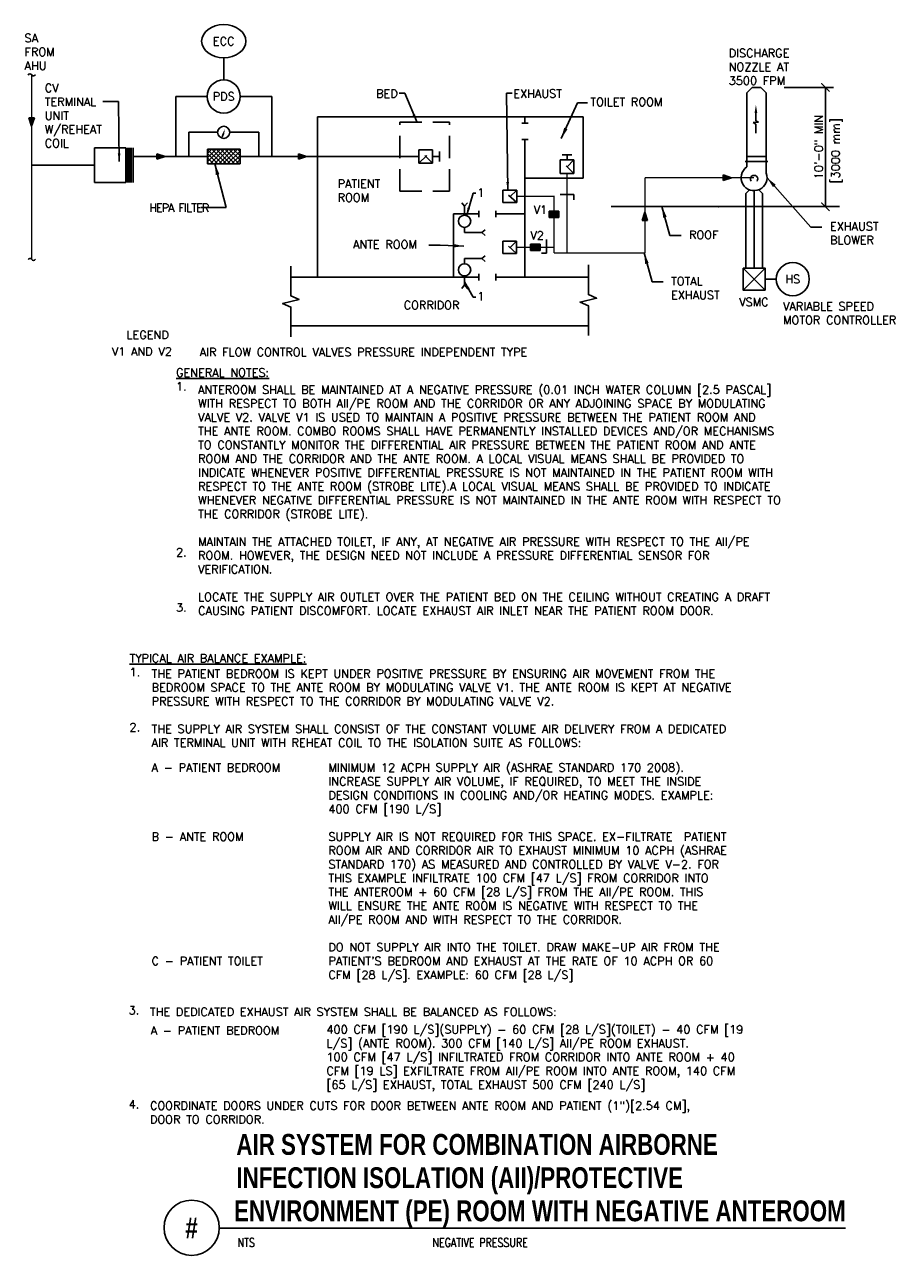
# Model space of a CAD drawing. Header units: inches. Extents: x -1 to 8.9, y -7.2 to 6.7.
import ezdxf
from ezdxf.enums import TextEntityAlignment as Align

# ---------------------------------------------------------------- set-up
doc = ezdxf.new("R2010")
doc.units = ezdxf.units.IN
doc.header["$MEASUREMENT"] = 0
doc.header["$PDSIZE"] = -1
doc.linetypes.add('HIDDEN', pattern=[0.375, 0.25, -0.125])
doc.linetypes.add('HIDDEN2', pattern=[0.1875, 0.125, -0.0625])
doc.layers.get('Defpoints').update_dxf_attribs({"color": 2})
for name, color, linetype in [('M-DETL-DIMS', 2, 'Continuous'), ('M-DETL-HEVY', 5, 'Continuous'), ('M-DETL-MEDM', 4, 'Continuous'), ('M-DETL-PATT', 8, 'Continuous'), ('M-DETL-TEXT', 2, 'Continuous'), ('M-DETL-THIN', 2, 'Continuous')]:
    doc.layers.add(name, color=color, linetype=linetype)
doc.styles.add('BOLD', font='bold.shx', dxfattribs={"width": 0.9})
doc.styles.add('Romans', font='romans.shx')
doc.dimstyles.new('VA-Dims', dxfattribs={"dimtxt": 0.09375, "dimasz": 0.09375, "dimexe": 0.09375, "dimexo": 0.03125, "dimgap": 0.02, "dimtad": 1, "dimdec": 5, "dimzin": 0, "dimdsep": 46, "dimlunit": 4, "dimtxsty": 'Romans', "dimblk": 'ARCHTICK', "dimcen": 0.09375, "dimclrd": 256, "dimclre": 256, "dimclrt": 256, "dimadec": 0, "dimazin": 0, "dimtfac": 1, "dimtdec": 5, "dimtofl": 0, "dimtmove": 0, "dimatfit": 3, "dimfxl": 1, "dimfrac": 2, "dimtolj": 1, "dimtzin": 0, "dimlwd": -1, "dimlwe": -1, "dimarcsym": 0})
doc.dimstyles.new('VA-Lead', dxfattribs={"dimtxt": 0.09375, "dimasz": 0.125, "dimexe": 0.125, "dimexo": 0.03125, "dimgap": 0.02, "dimtad": 1, "dimdec": 5, "dimzin": 0, "dimdsep": 46, "dimlunit": 4, "dimtxsty": 'Romans', "dimcen": 0.125, "dimclrd": 256, "dimclre": 256, "dimclrt": 256, "dimadec": 0, "dimazin": 0, "dimtfac": 1, "dimtdec": 5, "dimtofl": 0, "dimtmove": 0, "dimatfit": 3, "dimfxl": 1, "dimfrac": 2, "dimtolj": 1, "dimtzin": 0, "dimlwd": -1, "dimlwe": -1, "dimarcsym": 0})

# ---------------------------------------------------------------- blocks, each defined once
blk = doc.blocks.new('_ArchTick')
at = {"color": 0, "linetype": 'ByBlock', "const_width": 0.15}
blk.add_lwpolyline([(-0.5, -0.5), (0.5, 0.5)], dxfattribs=at)
blk = doc.blocks.new('*D4')
at = {"layer": 'Defpoints', "color": 0}
for p in [(7.542, 6.001), (8.039, 6.001), (7.542, 4.652)]:
    blk.add_point(p, dxfattribs=at)
at = {"layer": 'M-DETL-DIMS'}
for p, q in [((7.573, 6.001), (8.132, 6.001)), ((8.039, 4.652), (8.039, 6.001)), ((7.573, 4.652), (8.132, 4.652))]:
    blk.add_line(p, q, dxfattribs=at)
at = {"layer": 'M-DETL-DIMS', "xscale": 0.09375, "yscale": 0.09375, "zscale": 0.09375}
for p, rotation in [((8.039, 6.001), 90), ((8.039, 4.652), 270)]:
    blk.add_blockref('_ArchTick', p, dxfattribs=dict(at, rotation=rotation))
at = {"layer": 'M-DETL-DIMS', "insert": (7.963, 5.327), "char_height": 0.09375, "attachment_point": 5, "rotation": 90, "style": 'Romans'}
blk.add_mtext('\\A1;10\'-0" MIN', dxfattribs=at)

msp = doc.modelspace()

# ---------------------------------------------------------------- hatches: boundary and pattern name
at = {"layer": 'M-DETL-MEDM'}
h = msp.add_hatch(color=256, dxfattribs=at)
h.paths.add_polyline_path([(-0.911783, 5.655607), (-0.943033, 5.655607), (-0.943033, 5.561857)])
h.paths.add_polyline_path([(-0.943033, 5.561857), (-0.943033, 5.655607), (-0.974283, 5.655607)])
h = msp.add_hatch(color=256, dxfattribs=at)
h.paths.add_polyline_path([(0.473326, 5.250167), (0.473326, 5.218917), (0.567076, 5.218917)])
h.paths.add_polyline_path([(0.567076, 5.218917), (0.473326, 5.218917), (0.473326, 5.187667)])
h = msp.add_hatch(color=256, dxfattribs=at)
h.paths.add_polyline_path([(2.075283, 5.250167), (2.075283, 5.218917), (2.169033, 5.218917)])
h.paths.add_polyline_path([(2.169033, 5.218917), (2.075283, 5.218917), (2.075283, 5.187667)])
h = msp.add_hatch(color=256, dxfattribs=at)
h.paths.add_polyline_path([(6.883408, 5.010326), (6.883408, 4.979076), (6.977158, 4.979076)])
h.paths.add_polyline_path([(6.977158, 4.979076), (6.883408, 4.979076), (6.883408, 4.947826)])
h = msp.add_hatch(color=256, dxfattribs=at)
h.paths.add_polyline_path([(5.965223, 4.496593), (5.996473, 4.496593), (5.996473, 4.590343)])
h.paths.add_polyline_path([(5.996473, 4.590343), (5.996473, 4.496593), (6.027723, 4.496593)])

# ---------------------------------------------------------------- linework, layer by layer
at = {"layer": 'M-DETL-HEVY', "linetype": 'Continuous'}
for p, q in [((7.149462, 5.940274), (7.209959, 6.000772)), ((7.209959, 6.000772), (7.308964, 6.000772)), ((7.369462, 5.940274), (7.308964, 6.000772)), ((7.149462, 5.217409), (7.149462, 5.940274)), ((7.369462, 5.217409), (7.369462, 5.940274)), ((1.048658, 5.301417), (1.415324, 5.301417)), ((1.048658, 5.301417), (1.048658, 5.136417)), ((1.415324, 5.301417), (1.415324, 5.136417)), ((7.131129, 5.162409), (7.387795, 5.162409)), ((7.149462, 5.217409), (7.369462, 5.217409)), ((7.149462, 5.100339), (7.149462, 5.217409)), ((7.369462, 5.030113), (7.369462, 5.217409)), ((1.048658, 5.136417), (1.415324, 5.136417))]:
    msp.add_line(p, q, dxfattribs=at)
at = {"layer": 'M-DETL-HEVY'}
for p, q in [((2.292614, 5.669168), (5.299281, 5.669168)), ((2.292614, 5.669168), (2.292614, 3.854168)), ((4.602614, 5.595834), (4.675948, 5.595834)), ((4.639281, 5.669168), (4.639281, 5.595834)), ((5.299281, 5.669168), (5.299281, 4.972501)), ((4.602614, 5.412501), (4.675948, 5.412501)), ((4.639281, 5.412501), (4.639281, 3.854168)), ((4.639281, 4.972501), (5.299281, 4.972501)), ((4.116976, 4.605834), (4.116976, 4.532501)), ((4.309281, 4.605834), (4.309281, 4.532501)), ((3.832614, 4.569168), (3.832614, 3.854168)), ((3.832614, 4.569168), (4.116976, 4.569168)), ((4.309281, 4.569168), (4.639281, 4.569168)), ((1.990446, 3.854168), (4.116976, 3.854168)), ((4.116976, 3.890834), (4.116976, 3.817501)), ((4.309281, 3.890834), (4.309281, 3.817501)), ((4.309281, 3.854168), (5.354281, 3.854168)), ((1.990446, 3.304168), (5.354281, 3.304168))]:
    msp.add_line(p, q, dxfattribs=at)
msp.add_lwpolyline([(0.121908, 4.925949), (-0.229654, 4.925949), (-0.229654, 5.316574), (0.121908, 5.316574)], close=True, dxfattribs=at)
at = {"layer": 'M-DETL-HEVY', "linetype": 'Continuous'}
msp.add_arc((7.231962, 4.979076), 0.146667, 124.2288667, 20.3641361, dxfattribs=at)
at = {"layer": 'M-DETL-MEDM'}
for p, q in [((1.23068, 6.08581), (1.23068, 6.33581)), ((0.687632, 5.89831), (0.687632, 5.218917)), ((0.687632, 5.89831), (1.04318, 5.89831)), ((1.41818, 5.89831), (1.773727, 5.89831)), ((1.773727, 5.89831), (1.773727, 5.218917)), ((-0.974283, 5.655607), (-0.911783, 5.655607)), ((-0.943033, 5.561857), (-0.974283, 5.655607)), ((-0.943033, 5.561857), (-0.911783, 5.655607)), ((0.834299, 5.492674), (0.834299, 5.218917)), ((0.834299, 5.492674), (1.16193, 5.492674)), ((1.29943, 5.492674), (1.62706, 5.492674)), ((1.62706, 5.492674), (1.62706, 5.218917)), ((0.121908, 5.316574), (0.121908, 5.121261)), ((0.121908, 5.121261), (0.121908, 5.316574)), ((0.142742, 5.316574), (0.142742, 4.925949)), ((0.153158, 5.316574), (0.153158, 4.925949)), ((0.163575, 5.316574), (0.163575, 4.925949)), ((0.173992, 5.316574), (0.173992, 4.925949)), ((0.184408, 5.316574), (0.184408, 4.925949)), ((0.205242, 5.316574), (0.205242, 4.925949)), ((0.205242, 4.925949), (0.205242, 5.316574)), ((3.5939, 5.295729), (3.439633, 5.295729)), ((3.439633, 5.295729), (3.439633, 5.142106)), ((3.5939, 5.295729), (3.5939, 5.142106)), ((0.473326, 5.187667), (0.473326, 5.250167)), ((0.567076, 5.218917), (0.473326, 5.250167)), ((0.567076, 5.218917), (0.473326, 5.187667)), ((2.075283, 5.187667), (2.075283, 5.250167)), ((2.169033, 5.218917), (2.075283, 5.250167)), ((2.169033, 5.218917), (2.075283, 5.187667)), ((3.671103, 5.163917), (3.671103, 5.273917)), ((5.038814, 5.179916), (5.193081, 5.179916)), ((5.038814, 5.179916), (5.038814, 5.026293)), ((5.060948, 5.239299), (5.170948, 5.239299)), ((5.115948, 5.239299), (5.115948, 5.179916)), ((5.193081, 5.179916), (5.193081, 5.026293)), ((3.5939, 5.142106), (3.439633, 5.142106)), ((5.038814, 5.026293), (5.193081, 5.026293)), ((6.883408, 4.947826), (6.883408, 5.010326)), ((6.977158, 4.979076), (6.883408, 5.010326)), ((6.977158, 4.979076), (6.883408, 4.947826)), ((4.390443, 4.838968), (4.546648, 4.838968)), ((4.390443, 4.838968), (4.390443, 4.698898)), ((4.546648, 4.838968), (4.546648, 4.698898)), ((5.038814, 4.789289), (5.193081, 4.789289)), ((5.193081, 4.789289), (5.193081, 4.729905)), ((7.138212, 4.801159), (7.174596, 4.837542)), ((7.138212, 3.957409), (7.138212, 4.801159)), ((7.231962, 3.957409), (7.231962, 4.832409)), ((7.325712, 4.801159), (7.289329, 4.837542)), ((7.325712, 3.957409), (7.325712, 4.801159)), ((3.956329, 4.657441), (3.924147, 4.695985)), ((3.956329, 4.657441), (3.98851, 4.695985)), ((3.956329, 4.657441), (3.956329, 4.555052)), ((4.390443, 4.698898), (4.546648, 4.698898)), ((5.996473, 4.590343), (5.965223, 4.496593)), ((6.027723, 4.496593), (5.965223, 4.496593)), ((5.996473, 4.590343), (6.027723, 4.496593)), ((3.956329, 4.417552), (3.956329, 4.358442)), ((4.14983, 4.358442), (3.956329, 4.358442)), ((4.14983, 4.358442), (4.188374, 4.390623)), ((4.14983, 4.358442), (4.188374, 4.326261)), ((4.389046, 4.261444), (4.545251, 4.261444)), ((4.389046, 4.261444), (4.389046, 4.121373)), ((4.545251, 4.261444), (4.545251, 4.121373)), ((4.884782, 4.27869), (4.884782, 4.124423)), ((4.14983, 4.064894), (3.956329, 4.064894)), ((3.956329, 4.005783), (3.956329, 4.064894)), ((4.14983, 4.064894), (4.188374, 4.097075)), ((4.14983, 4.064894), (4.188374, 4.032712)), ((4.389046, 4.121373), (4.545251, 4.121373)), ((4.884782, 4.124423), (4.825398, 4.124423)), ((7.106962, 3.707409), (7.356962, 3.957409)), ((7.106962, 3.957409), (7.356962, 3.707409)), ((3.956329, 3.765895), (3.924147, 3.72735)), ((3.956329, 3.765895), (3.956329, 3.868283)), ((3.956329, 3.765895), (3.98851, 3.72735)), ((7.481962, 3.832409), (7.356962, 3.832409))]:
    msp.add_line(p, q, dxfattribs=at)
at = {"layer": 'M-DETL-MEDM', "linetype": 'Continuous'}
for p, q in [((1.227492, 5.478668), (1.213431, 5.442438)), ((4.91394, 4.600655), (5.02394, 4.600655)), ((4.91394, 4.527321), (4.91394, 4.600655)), ((5.02394, 4.527321), (5.02394, 4.600655)), ((5.614623, 4.652409), (7.505696, 4.652409)), ((7.393828, 4.652409), (8.199554, 4.652409)), ((4.91394, 4.527321), (5.02394, 4.527321)), ((4.701064, 4.228075), (4.811064, 4.228075)), ((4.701064, 4.154742), (4.701064, 4.228075)), ((4.811064, 4.154742), (4.811064, 4.228075)), ((4.701064, 4.154742), (4.811064, 4.154742))]:
    msp.add_line(p, q, dxfattribs=at)
at = {"layer": 'M-DETL-MEDM', "linetype": 'HIDDEN2'}
for p, q in [((3.439633, 5.142106), (3.5939, 5.295729)), ((3.5939, 5.142106), (3.439633, 5.295729)), ((5.193081, 5.026293), (5.038814, 5.179916)), ((5.115948, 5.103104), (5.193081, 5.179916)), ((4.546648, 4.698898), (4.390443, 4.838968)), ((4.469515, 4.762156), (4.546648, 4.838968)), ((4.545251, 4.121373), (4.389046, 4.261444)), ((4.468118, 4.184632), (4.545251, 4.261444))]:
    msp.add_line(p, q, dxfattribs=at)
at = {"layer": 'M-DETL-MEDM', "const_width": 0.015625}
for points in [[(-0.943033, 6.13944), (-0.943033, 4.057456)], [(0.205242, 5.218917), (1.048658, 5.218917)], [(1.415324, 5.218917), (3.439633, 5.218917)], [(3.671103, 5.218917), (3.5939, 5.218917)], [(-0.229654, 5.121261), (-0.943033, 5.121261)], [(5.115948, 5.026293), (5.115948, 4.127059)], [(5.996473, 4.979076), (5.996473, 4.127059)], [(5.996473, 4.979076), (7.231823, 4.979076)], [(4.966852, 4.127059), (4.966852, 4.768933), (4.546648, 4.768933)], [(4.545251, 4.191408), (4.961999, 4.191408)], [(4.966852, 4.127059), (5.996473, 4.127059)]]:
    msp.add_lwpolyline(points, dxfattribs=at)
at = {"layer": 'M-DETL-MEDM'}
msp.add_lwpolyline([(7.106962, 3.957409), (7.106962, 3.707409), (7.356962, 3.707409), (7.356962, 3.957409)], close=True, dxfattribs=at)
for centre in [(1.23068, 5.89831), (7.669462, 3.832409)]:
    msp.add_circle(centre, 0.1875, dxfattribs=at)
at = {"layer": 'M-DETL-MEDM', "linetype": 'Continuous'}
for centre in [(1.23068, 5.492675), (3.956329, 4.486302), (3.956329, 3.937033)]:
    msp.add_circle(centre, 0.06875, dxfattribs=at)
at = {"layer": 'M-DETL-MEDM'}
for centre, start, end in [((-0.961913, 6.129361), 31.3764313, 154.615097), ((-0.921683, 6.153894), 211.3764313, 334.615097), ((-0.961913, 4.043113), 31.3764313, 154.615097), ((-0.921683, 4.067647), 211.3764313, 334.615097)]:
    msp.add_arc(centre, 0.02356, start, end, dxfattribs=at)
msp.add_ellipse((1.23068, 6.52331), major_axis=(-0.25, 0), ratio=0.75, start_param=-3.141592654, end_param=3.141592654, dxfattribs=at)
at = {"layer": 'M-DETL-MEDM', "linetype": 'Continuous'}
for points in [[(1.218852, 5.481731), (1.236132, 5.475605), (1.245866, 5.530507)], [(4.91394, 4.527321), (5.02394, 4.527321), (4.91394, 4.600655), (5.02394, 4.600655)], [(4.701064, 4.154742), (4.811064, 4.154742), (4.701064, 4.228075), (4.811064, 4.228075)]]:
    msp.add_solid(points, dxfattribs=at)
at = {"layer": 'M-DETL-MEDM'}
for points in [[(0.121908, 4.925606), (0.142742, 4.925606), (0.121908, 5.316574), (0.142742, 5.316574)], [(0.184408, 4.92376), (0.205242, 4.923619), (0.184408, 5.316574), (0.205242, 5.316574)]]:
    msp.add_solid(points, dxfattribs=at)
at = {"layer": 'M-DETL-PATT'}
for p, q in [((1.048659, 5.205699), (1.144377, 5.301417)), ((1.048659, 5.157086), (1.192992, 5.301417)), ((1.048659, 5.254313), (1.095764, 5.301417)), ((1.2122, 5.136417), (1.048659, 5.29996)), ((1.076605, 5.136417), (1.241605, 5.301417)), ((1.260813, 5.136417), (1.095813, 5.301417)), ((1.125218, 5.136417), (1.290218, 5.301417)), ((1.309428, 5.136417), (1.144428, 5.301417)), ((1.173832, 5.136417), (1.338832, 5.301417)), ((1.358041, 5.136417), (1.193041, 5.301417)), ((1.222445, 5.136417), (1.387445, 5.301417)), ((1.406655, 5.136417), (1.241655, 5.301417)), ((1.415326, 5.176361), (1.290268, 5.301417)), ((1.415326, 5.224974), (1.338881, 5.301417)), ((1.415326, 5.273587), (1.387496, 5.301417)), ((1.163587, 5.136417), (1.048659, 5.251346)), ((1.114973, 5.136417), (1.048659, 5.202733)), ((1.06636, 5.136417), (1.048659, 5.154118)), ((1.271059, 5.136417), (1.415326, 5.280685)), ((1.319673, 5.136417), (1.415326, 5.232071)), ((1.368286, 5.136417), (1.415326, 5.183457))]:
    msp.add_line(p, q, dxfattribs=at)
at = {"layer": 'M-DETL-TEXT'}
for p, q in [((7.252632, 5.711583), (7.252632, 5.623644)), ((7.283641, 5.607901), (7.222761, 5.602121)), ((7.222761, 5.602121), (7.252632, 5.584285)), ((7.252632, 5.623644), (7.283641, 5.607901)), ((7.252632, 5.584285), (7.252632, 5.484355)), ((1.180241, -6.90272), (8.265074, -6.90272))]:
    msp.add_line(p, q, dxfattribs=at)
for points in [[(4.404729, 4.299749, 0, 0.03125, 0), (4.341985, 4.369407, 0, 0, 0), (4.2706, 4.448659, 0, 0, -0.276680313), (4.225891, 4.676988, 0, 0, -0.276979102)], [(4.230704, 4.041634, 0, 0.03125, 0), (4.248259, 3.949542, 0, 0, 0), (4.268232, 3.844767, 0, 0, 0.276680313), (4.423081, 3.671115, 0, 0, 0.276979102)]]:
    msp.add_lwpolyline(points, format="xyseb", dxfattribs=at)
for points in [[(1.990446, 3.179168), (1.990446, 3.516176), (1.896745, 3.55817), (2.084147, 3.600165), (1.990446, 3.64216), (1.990446, 3.979168)], [(5.356515, 3.193847), (5.356515, 3.530855), (5.262814, 3.572849), (5.450216, 3.614844), (5.356515, 3.656839), (5.356515, 3.993847)]]:
    msp.add_lwpolyline(points, dxfattribs=at)
msp.add_circle((0.867741, -6.897799), 0.312539, dxfattribs=at)
msp.add_point((6.831655, 4.652409), dxfattribs=at)
msp.add_solid([(7.237355, 5.711583), (7.26791, 5.711583), (7.252632, 5.80325)], dxfattribs=at)
at = {"layer": 'M-DETL-THIN', "linetype": 'HIDDEN'}
for p, q in [((3.222505, 4.826076), (3.222505, 5.607326)), ((3.222505, 5.607326), (3.785005, 5.607326)), ((3.785005, 4.826076), (3.785005, 5.607326)), ((3.222505, 4.826076), (3.785005, 4.826076))]:
    msp.add_line(p, q, dxfattribs=at)
at = {"layer": 'M-DETL-THIN'}
msp.add_arc((7.231963, 4.96433), 0.04125, 323.1208083, 216.8791917, dxfattribs=at)

# ---------------------------------------------------------------- texts
at = {"layer": 'M-DETL-TEXT', "style": 'Romans'}
for s, p in [('ECC', (1.23068, 6.52331)), ('PDS', (1.23068, 5.89831)), ('HS', (7.669462, 3.832409))]:
    msp.add_text(s, height=0.09375, dxfattribs=at).set_placement(p, align=Align.MIDDLE_CENTER)
at = {"layer": 'M-DETL-TEXT', "width": 0.8}
for s, height, style, p in [('AIR SYSTEM FOR COMBINATION AIRBORNE', 0.23622047, 'BOLD', (1.373907, -6.073057)), ('INFECTION ISOLATION (AII)/PROTECTIVE', 0.23622047, 'BOLD', (1.373907, -6.449628)), (' ENVIRONMENT (PE) ROOM WITH NEGATIVE ANTEROOM', 0.23622047, 'BOLD', (1.277437, -6.824628)), ('NTS', 0.0984252, 'Romans', (1.387813, -7.114438)), ('NEGATIVE PRESSURE', 0.0984252, 'Romans', (3.592334, -7.114438))]:
    msp.add_text(s, height=height, dxfattribs=dict(at, style=style)).set_placement(p)
at = {"layer": 'M-DETL-TEXT', "style": 'BOLD', "width": 0.8}
msp.add_text('#', height=0.23622, dxfattribs=at).set_placement((0.867741, -6.897799), align=Align.MIDDLE)
at = {"layer": 'M-DETL-TEXT', "char_height": 0.09375, "style": 'Romans'}
for s, insert, width, attachment_point in [('SA \\PFROM \\PAHU', (-1.022552, 6.605518), 0.99107143, 1), ('DISCHARGE NOZZLE AT 3500 FPM', (6.944391, 6.435618), 0.89434115, 1), ('CV TERMINAL   UNIT W/REHEAT\\PCOIL', (-0.793992, 6.040576), 0.80357143, 1), ('BED', (2.954813, 5.977659), 0.80357143, 1), ('EXHAUST', (4.507385, 5.977659), 0.80357143, 1), ('TOILET ROOM', (5.379119, 5.882696), 0.91554679, 1), ('PATIENT \\PROOM', (2.519578, 4.958035), 0.99107143, 1), ('1', (4.100245, 4.858384), 0.67410714, 1), ('{\\T0.85;HEPA FILTER   }', (1.05452, 4.638789), 1.27360572, 6), ('V1', (4.737861, 4.663228), 0.125, 1), ('EXHAUST BLOWER', (8.090305, 4.476484), 0.58928571, 1), ('V2', (4.700118, 4.372933), 0.125, 1), ('ROOF', (6.495205, 4.379685), 0.34821429, 1), ('ANTE ROOM', (2.693731, 4.27134), 0.80357143, 1), ('TOTAL\\PEXHAUST', (6.292151, 3.856104), 0.34821429, 1), ('1', (4.100245, 3.685411), 0.67410714, 1), ('VSMC', (7.063568, 3.620589), 0.45, 1), ('CORRIDOR', (3.266856, 3.585142), 0.67410714, 1), ('VARIABLE SPEED\\PMOTOR CONTROLLER', (7.559706, 3.571968), 1.54240193, 1), ('LEGEND', (0.130997, 3.248779), 0.45, 1), ('V1 AND V2', (-0.035084, 3.060497), 1.42731379, 1), ('\\P\\PAIR FLOW CONTROL VALVES PRESSURE INDEPENDENT TYPE', (0.960203, 3.365814), 4.76052774, 1), ('{\\LGENERAL NOTES:\\P}1.\\P\\P\\P\\P\\P\\P\\P\\P\\P\\P\\P\\P2.\\P\\P\\P\\P3.', (0.691091, 2.821429), 3.10992316, 1), ('\\P\\PANTEROOM SHALL BE MAINTAINED AT A NEGATIVE PRESSURE (0.01 INCH WATER COLUMN [2.5 PASCAL] WITH RESPECT TO BOTH AII/PE ROOM AND THE CORRIDOR OR ANY ADJOINING SPACE BY MODULATING VALVE V2. VALVE V1 IS USED TO MAINTAIN A POSITIVE PRESSURE BETWEEN THE PATIENT ROOM AND THE ANTE ROOM. COMBO ROOMS SHALL HAVE PERMANENTLY INSTALLED DEVICES AND/OR MECHANISMS TO CONSTANTLY MONITOR THE DIFFERENTIAL AIR PRESSURE BETWEEN THE PATIENT ROOM AND ANTE ROOM AND THE CORRIDOR AND THE ANTE ROOM. A LOCAL VISUAL MEANS SHALL BE PROVIDED TO INDICATE WHENEVER POSITIVE DIFFERENTIAL PRESSURE IS NOT MAINTAINED IN THE PATIENT ROOM WITH RESPECT TO THE ANTE ROOM (STROBE LITE).A LOCAL VISUAL MEANS SHALL BE PROVIDED TO INDICATE WHENEVER NEGATIVE DIFFERENTIAL PRESSURE IS NOT MAINTAINED IN THE ANTE ROOM WITH RESPECT TO THE CORRIDOR (STROBE LITE).\\P\\PMAINTAIN THE ATTACHED TOILET, IF ANY, AT NEGATIVE AIR PRESSURE WITH RESPECT TO THE AII/PE ROOM. HOWEVER, THE DESIGN NEED NOT INCLUDE A PRESSURE DIFFERENTIAL SENSOR FOR VERIFICATION.\\P\\PLOCATE THE SUPPLY AIR OUTLET OVER THE PATIENT BED ON THE CEILING WITHOUT CREATING A DRAFT CAUSING PATIENT DISCOMFORT. LOCATE EXHAUST AIR INLET NEAR THE PATIENT ROOM DOOR. ', (0.941091, 2.941446), 7.1497472, 1), ('{\\LTYPICAL AIR BALANCE EXAMPLE:}\\P1.\\P\\P\\P\\P2.', (0.164795, -0.409044), 3.10992316, 1), ('\\P\\PTHE PATIENT BEDROOM IS KEPT UNDER POSITIVE PRESSURE BY ENSURING AIR MOVEMENT FROM THE BEDROOM SPACE TO THE ANTE ROOM BY MODULATING VALVE V1. THE ANTE ROOM IS KEPT AT NEGATIVE PRESSURE WITH RESPECT TO THE CORRIDOR BY MODULATING VALVE V2.\\P\\PTHE SUPPLY AIR SYSTEM SHALL CONSIST OF THE CONSTANT VOLUME AIR DELIVERY FROM A DEDICATED AIR TERMINAL UNIT WITH REHEAT COIL TO THE ISOLATION SUITE AS FOLLOWS:', (0.414795, -0.270695), 7.1497472, 1), ('A - PATIENT BEDROOM\\P\\P\\P\\P\\PB - ANTE ROOM \\P\\P\\P\\P\\P\\P\\P\\P\\PC - PATIENT TOILET ', (0.414795, -1.645695), 1.85607018, 1), ("MINIMUM 12 ACPH SUPPLY AIR (ASHRAE STANDARD 170 2008). INCREASE SUPPLY AIR VOLUME, IF REQUIRED, TO MEET THE INSIDE DESIGN CONDITIONS IN COOLING AND/OR HEATING MODES. EXAMPLE: 400 CFM [190 L/S]\\P\\PSUPPLY AIR IS NOT REQUIRED FOR THIS SPACE. EX-FILTRATE  PATIENT ROOM AIR AND CORRIDOR AIR TO EXHAUST MINIMUM 10 ACPH (ASHRAE STANDARD 170) AS MEASURED AND CONTROLLED BY VALVE V-2. FOR THIS EXAMPLE INFILTRATE 100 CFM [47 L/S] FROM CORRIDOR INTO THE ANTEROOM + 60 CFM [28 L/S] FROM THE AII/PE ROOM. THIS WILL ENSURE THE ANTE ROOM IS NEGATIVE WITH RESPECT TO THE AII/PE ROOM AND WITH RESPECT TO THE CORRIDOR.\\P\\PDO NOT SUPPLY AIR INTO THE TOILET. DRAW MAKE-UP AIR FROM THE PATIENT'S BEDROOM AND EXHAUST AT THE RATE OF 10 ACPH OR 60 CFM [28 L/S]. EXAMPLE: 60 CFM [28 L/S]", (2.414795, -1.645695), 4.8997472, 1), ('3.', (0.154922, -4.391026), 3.10992316, 1), ('THE DEDICATED EXHAUST AIR SYSTEM SHALL BE BALANCED AS FOLLOWS:', (0.396181, -4.408882), 7.1497472, 1), ('A - PATIENT BEDROOM', (0.404922, -4.620024), 1.85607018, 1), ('400 CFM [190 L/S](SUPPLY) - 60 CFM [28 L/S](TOILET) - 40 CFM [19 L/S] (ANTE ROOM). 300 CFM [140 L/S] AII/PE ROOM EXHAUST. \\P100 CFM [47 L/S] INFILTRATED FROM CORRIDOR INTO ANTE ROOM + 40 CFM [19 LS] EXFILTRATE FROM AII/PE ROOM INTO ANTE ROOM, 140 CFM [65 L/S] EXHAUST, TOTAL EXHAUST 500 CFM [240 L/S]', (2.393109, -4.607856), 5.3072642, 1), ('4.', (0.154922, -5.453312), 3.10992316, 1), ('COORDINATE DOORS UNDER CUTS FOR DOOR BETWEEN ANTE ROOM AND PATIENT (1")[2.54 CM], DOOR TO CORRIDOR.', (0.396181, -5.470023), 7.0247472, 1)]:
    msp.add_mtext(s, dxfattribs=dict(at, insert=insert, width=width, attachment_point=attachment_point))
at = {"layer": 'M-DETL-TEXT', "insert": (8.106593, 5.284292), "char_height": 0.09375, "width": 1.8999, "attachment_point": 2, "rotation": 90, "style": 'Romans'}
msp.add_mtext('[3000 mm]', dxfattribs=at)

# ---------------------------------------------------------------- dimensions: what is measured, and where the dimension line sits
at = {"layer": 'M-DETL-DIMS'}
dim = msp.add_linear_dim(base=(8.038526, 6.000772), p1=(7.542101, 4.652409), p2=(7.542101, 6.000772), angle=90, text='10\'-0" MIN', dimstyle='VA-Dims', override={"dimpost": '\\X'}, dxfattribs=at)
dim.commit()
dim.dimension.update_dxf_attribs({"geometry": '*D4', "text_midpoint": (7.962722, 5.32659)})

# ---------------------------------------------------------------- leaders
for points in [[(3.418006, 5.605236), (3.279709, 5.935805), (3.21562, 5.935805)], [(4.445117, 4.83711), (4.428849, 5.935805), (4.492938, 5.935805)], [(0.048325, 5.162359), (0.040763, 5.842396), (-0.136943, 5.842396)]]:
    msp.add_leader(points, dimstyle='VA-Dims', dxfattribs=at)
at = {"layer": 'M-DETL-TEXT'}
for points in [[(5.04987, 5.421853), (5.23463, 5.827175), (5.348588, 5.827175)], [(1.130317, 5.136417), (1.25811, 4.640394), (0.973625, 4.640394)], [(7.378629, 4.979076), (7.87518, 4.420963), (8.00018, 4.420963)], [(6.189718, 4.652409), (6.28008, 4.324164), (6.40508, 4.324164)], [(3.948723, 4.205109), (3.678244, 4.215819), (3.553244, 4.215819)], [(5.986664, 4.128828), (6.077026, 3.800583), (6.202026, 3.800583)]]:
    msp.add_leader(points, dimstyle='VA-Lead', override={"dimtad": 0}, dxfattribs=at)
for points in [[(3.976827, 4.545522), (4.052354, 4.802658), (4.081771, 4.802658)], [(3.955479, 3.801823), (4.052354, 3.629685), (4.081771, 3.629685)]]:
    msp.add_leader(points, dimstyle='VA-Dims', dxfattribs=at)

doc.saveas('drawing.dxf')
